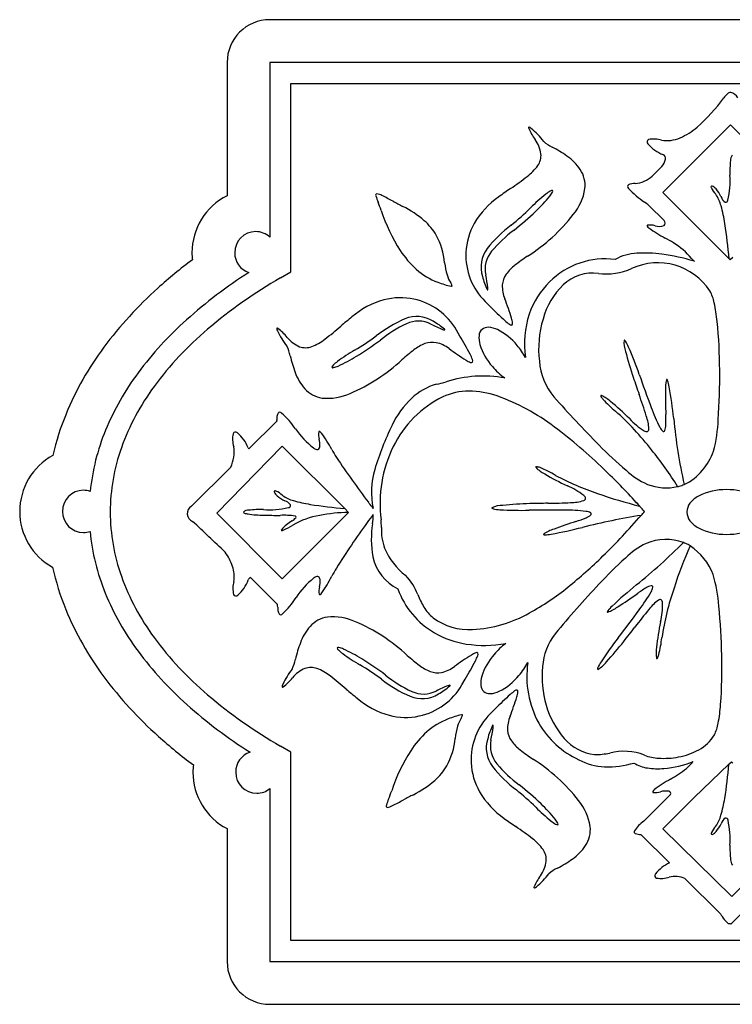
# Model space of a CAD drawing. Extents: x -0.04 to 8.28, y -0.08 to 5.68.
# Tile 1 of 2: x -0.04 to 4.13, y -0.08 to 5.68. Entities that reach past the tile are written whole.
import ezdxf

# ---------------------------------------------------------------- set-up
doc = ezdxf.new("R2010")
doc.units = 0

msp = doc.modelspace()

# ---------------------------------------------------------------- linework, layer by layer
at = {"color": 7, "linetype": 'CONTINUOUS'}
for p, q in [((1.422981, 5.433589), (1.422981, 4.411334)), ((6.808538, 5.433589), (1.422981, 5.433589)), ((1.546314, 4.279194), (1.546314, 5.310255)), ((1.546314, 5.310255), (6.685204, 5.310255)), ((3.721571, 4.672417), (4.118103, 5.068951)), ((4.118103, 5.068951), (4.517185, 4.669871)), ((3.716382, 4.824206), (3.660154, 4.767978)), ((4.109711, 4.284274), (3.721571, 4.672417)), ((3.640739, 4.596271), (3.729091, 4.507921)), ((1.546314, 4.208387), (1.546314, 4.279194)), ((4.116216, 4.277769), (4.109711, 4.284274)), ((4.131446, 4.292138), (4.116216, 4.277769)), ((1.485164, 4.172685), (1.546314, 4.208387)), ((2.682009, 4.034524), (2.710255, 4.006842)), ((2.535437, 3.832227), (2.515849, 3.866591)), ((1.463641, 3.334626), (1.300357, 3.171344)), ((1.113649, 2.795469), (1.494782, 3.188519)), ((1.494782, 3.188519), (1.860717, 2.822588)), ((1.193743, 3.064728), (0.964936, 2.835923)), ((1.495181, 2.411024), (1.113649, 2.795469)), ((1.883729, 2.799576), (1.495181, 2.411024)), ((1.860717, 2.822588), (1.883041, 2.800263)), ((1.883043, 2.800264), (1.883729, 2.799577)), ((2.028032, 2.786903), (2.028032, 2.786903)), ((1.309403, 2.418762), (1.467288, 2.260874)), ((2.546681, 1.790184), (2.566269, 1.824548)), ((2.741092, 1.649936), (2.712842, 1.622251)), ((1.546314, 1.396566), (1.485167, 1.432267)), ((1.546314, 1.325758), (1.546314, 1.396566)), ((1.546314, 0.294701), (1.546314, 1.325758)), ((3.905879, 1.130959), (4.10895, 1.32642)), ((4.10895, 1.32642), (4.124101, 1.341002)), ((4.124101, 1.341002), (4.132171, 1.332932)), ((1.422981, 1.183709), (1.422981, 0.171369)), ((3.767967, 1.150021), (3.611249, 0.993302)), ((3.722513, 0.947591), (3.905879, 1.130959)), ((4.125396, 0.552309), (3.722513, 0.947591)), ((4.519097, 0.94601), (4.125396, 0.552309)), ((3.594059, 0.915907), (3.761456, 0.74851)), ((3.851507, 0.658456), (4.057595, 0.45237)), ((4.120014, 0.389951), (4.389952, 0.659888)), ((4.057595, 0.45237), (4.059147, 0.450073)), ((4.115272, 0.394689), (4.120014, 0.389951)), ((6.685204, 0.294701), (1.546314, 0.294701)), ((1.422981, 0.171369), (6.808538, 0.171369))]:
    msp.add_line(p, q, dxfattribs=at)
for centre, radius, start, end in [((4.178212, 5.156086), 0.122081, 129.897394, 144.983319), ((4.1207, 5.225931), 0.031615, 92.309, 131.123668), ((4.106492, 5.198137), 0.060776, 27.119514, 77.712766), ((3.25279, 5.817724), 1.015541, 311.349485, 324.371161), ((2.9402, 5.051066), 0.003468, 88.239635, 225.498315), ((3.220494, 5.164454), 0.305544, 202.283874, 216.514102), ((2.930336, 5.023181), 0.032897, 48.155488, 72.35784), ((2.629621, 4.668422), 0.497949, 37.43225, 49.610566), ((3.668269, 5.350346), 0.39021, 293.314829, 310.890723), ((2.823789, 4.872189), 0.187199, 8.05923, 36.161601), ((3.156817, 5.11785), 0.19725, 228.077344, 245.630226), ((3.64419, 4.968026), 0.014668, 110.025962, 230.958609), ((3.800471, 5.095673), 0.216168, 220.030849, 248.895279), ((3.670934, 4.826514), 0.158508, 73.88697, 101.560987), ((3.746687, 5.166032), 0.189911, 260.372214, 293.596399), ((2.905201, 4.889634), 0.10431, 325.307053, 364.839006), ((2.691623, 4.214639), 0.81903, 55.001467, 62.056016), ((2.993022, 4.640891), 0.296999, 33.926465, 55.467669), ((3.635575, 4.890398), 0.104457, 320.678013, 347.303024), ((3.715916, 4.872821), 0.022223, 345.982638, 432.403439), ((4.72089, 4.789661), 0.606674, 173.442309, 181.490431), ((4.164633, 4.861271), 0.046506, 140.722459, 182.866011), ((2.755932, 4.99708), 0.288217, 306.874238, 324.634669), ((3.095857, 4.713077), 0.1714, 353.873439, 393.090132), ((1.794657, 6.223491), 1.846409, 304.157103, 307.900019), ((3.540739, 4.905287), 0.181972, 276.316327, 311.012747), ((3.617233, 4.73945), 0.498379, 347.010032, 363.96152), ((5.937364, 0.219367), 5.44829, 124.756495, 125.636783), ((3.174648, 4.489831), 0.220783, 120.158228, 128.644207), ((2.952185, 4.740991), 0.141256, 320.525856, 332.152873), ((3.076195, 4.664474), 0.020485, 86.228544, 127.482497), ((3.072215, 4.680198), 0.007116, 313.174307, 401.519825), ((2.958467, 4.741622), 0.311354, 320.428164, 351.348048), ((3.530024, 4.707267), 0.013905, 133.738876, 230.894836), ((3.552876, 4.651076), 0.073766, 83.865085, 116.111179), ((3.895853, 5.039658), 0.508033, 222.493578, 236.400732), ((4.009568, 4.704663), 0.005769, 77.264149, 232.068187), ((4.129872, 4.755755), 0.135775, 204.192906, 223.605141), ((3.990585, 4.659679), 0.054513, 37.68848, 68.188116), ((3.893317, 4.570876), 0.186092, 24.695364, 41.017863), ((2.049747, 4.657075), 0.007842, 99.654438, 217.022245), ((2.324003, 4.729975), 0.291058, 195.46716, 202.960381), ((2.037217, 4.582779), 0.08279, 59.651263, 82.214725), ((0.849127, 4.141846), 1.296838, 19.169762, 21.466558), ((1.181664, 2.830873), 2.032217, 61.750396, 63.795342), ((7.057964, 13.930564), 10.527049, 242.170778, 242.525324), ((3.042315, 4.245196), 0.489658, 124.787736, 149.855716), ((3.657801, 3.887367), 0.993052, 128.709546, 135.628544), ((2.320164, 5.257733), 0.957633, 313.45251, 320.700301), ((2.989051, 3.784933), 1.040657, 51.227647, 53.04251), ((3.873204, 4.548131), 0.195108, 13.476291, 35.746245), ((4.13203, 4.672885), 0.073746, 199.207442, 231.614164), ((4.089951, 4.627441), 0.012907, 253.27865, 359.926487), ((3.055368, 4.890792), 1.033138, 198.224551, 212.662293), ((1.930583, 4.051), 0.603863, 49.045815, 63.371014), ((1.764484, 5.798271), 1.697158, 309.089147, 314.21237), ((1.674381, 5.93088), 1.890449, 308.509851, 313.629637), ((3.20589, 4.353385), 0.890077, 8.838886, 15.657134), ((2.096016, 4.243635), 0.349947, 30.687008, 48.829198), ((2.370134, 5.185662), 1.048235, 302.319704, 322.205827), ((3.714876, 4.492805), 0.02075, 318.170897, 406.75737), ((1.340759, 4.319731), 0.123549, 90.00008, 179.998992), ((1.340436, 4.320668), 0.122613, 47.684171, 89.848988), ((2.948211, 4.304111), 0.378713, 150.414051, 177.275538), ((3.299276, 3.866404), 0.770489, 127.092516, 141.684793), ((3.32457, 3.816417), 0.792014, 126.679772, 139.730917), ((3.633931, 4.476965), 0.003807, 111.391021, 218.54494), ((3.661893, 4.494276), 0.03667, 212.464081, 233.169945), ((3.648585, 4.385583), 0.096272, 73.216282, 99.592322), ((4.133652, 5.155407), 0.848849, 234.432707, 242.071759), ((3.70169, 4.552752), 0.079151, 251.354674, 291.219078), ((1.227897, 4.048309), 2.891459, 4.680974, 8.789787), ((2.022729, 4.221401), 0.424712, 5.371545, 28.220044), ((2.48865, 2.191731), 2.540964, 59.342493, 60.598404), ((2.658633, 4.642485), 0.565155, 213.176358, 227.935482), ((2.952151, 4.305442), 0.382588, 177.502727, 225.082307), ((2.838134, 4.235365), 0.179956, 142.827668, 197.590086), ((2.84704, 4.223075), 0.164803, 140.294632, 192.042127), ((3.544684, 3.991726), 0.454172, 40.386592, 58.157274), ((1.340396, 4.319985), 0.123186, 180.116774, 250.759762), ((3.636628, 3.246663), 1.267939, 123.83885, 127.947892), ((3.384801, 3.824829), 0.459249, 82.689387, 135.047145), ((3.582577, 4.031951), 0.284806, 92.392613, 119.290493), ((3.616195, 3.597606), 0.720342, 81.964878, 93.622069), ((3.549246, 3.069385), 1.252757, 73.486786, 82.309871), ((3.945554, 4.325969), 0.067932, 216.038156, 235.575307), ((3.923834, 4.330004), 0.062344, 252.729459, 254.477863), ((2.535103, 4.505711), 0.380854, 227.946631, 250.106926), ((2.982526, 4.329025), 0.541221, 187.203463, 194.887155), ((3.011166, 4.044478), 0.254194, 127.359838, 144.076539), ((3.391251, 4.559294), 0.363658, 262.674273, 294.113832), ((3.693068, 3.897111), 0.364082, 33.107756, 114.89179), ((2.809656, 1.83603), 2.808099, 122.525717, 131.886992), ((2.921281, 1.682776), 2.874382, 119.975276, 130.394777), ((2.65704, 4.252851), 0.207332, 197.653293, 211.887174), ((3.068977, 4.285577), 0.415757, 194.570934, 205.911505), ((1.936842, 4.021781), 0.767393, 6.966695, 12.562463), ((2.9067, 4.122365), 0.123913, 144.900856, 175.845944), ((3.398624, 3.803279), 0.484288, 134.398302, 161.076446), ((3.312659, 3.947363), 0.2533, 82.691565, 133.237902), ((2.576862, 4.561548), 0.448028, 247.514102, 257.972712), ((2.418818, 4.102348), 0.074469, 20.35743, 33.388244), ((2.485112, 4.126807), 0.003808, 245.007616, 382.319447), ((2.696804, 4.103746), 0.001794, 175.133531, 332.590963), ((2.664937, 4.109376), 0.034076, 349.079611, 369.260036), ((2.975865, 4.123733), 0.192903, 177.739518, 202.490871), ((3.444436, 3.817008), 0.438588, 134.113896, 164.837301), ((3.797022, 3.98526), 0.229491, 10.546643, 28.845289), ((2.220452, 3.57174), 0.489649, 105.406491, 130.474471), ((2.187413, 3.677731), 0.378708, 77.986124, 104.847611), ((2.185125, 3.674258), 0.382584, 30.180176, 77.759318), ((1.197316, 3.425068), 1.717989, 17.316459, 21.329046), ((4.696492, 5.99182), 2.808073, 224.981841, 227.470213), ((3.050517, 3.816626), 0.994678, 5.857857, 12.225904), ((2.325348, 2.373295), 2.084772, 131.836502, 143.368193), ((5.377238, -0.252151), 5.448162, 129.625022, 130.50531), ((2.521409, 3.226868), 0.770483, 113.57739, 128.169667), ((2.281898, 3.766699), 0.179952, 57.671159, 112.434009), ((2.291523, 3.754958), 0.164801, 63.220483, 114.967761), ((2.174635, 3.55624), 0.415728, 49.351178, 60.692434), ((2.958686, 4.096869), 0.236924, 227.39713, 235.461046), ((2.70408, 3.89398), 0.139949, 5.637822, 17.655471), ((3.457045, 3.787446), 0.544701, 161.494003, 188.468056), ((3.60997, 3.756437), 0.614388, 163.422892, 186.706527), ((2.341998, 2.359649), 1.983475, 130.321628, 143.564654), ((1.496559, 3.877943), 0.032897, 182.899164, 207.101742), ((1.467083, 3.8755), 0.003467, 29.758286, 167.016341), ((1.916126, 4.078498), 0.497922, 205.650615, 217.829388), ((1.286124, 3.633285), 0.305532, 38.747122, 52.977579), ((0.624648, 5.281637), 1.846427, 307.361758, 311.104673), ((2.563307, 3.189692), 0.792001, 115.530653, 128.581798), ((2.717747, 4.583994), 0.767389, 242.699234, 248.295002), ((2.447804, 3.902143), 0.034076, 246.001566, 266.181991), ((2.445141, 3.869892), 0.001794, 282.688115, 440.145957), ((2.701891, 3.830559), 0.055332, 132.422459, 175.306328), ((2.69902, 3.828109), 0.055333, 85.630525, 128.513287), ((2.694505, 3.746357), 0.137202, 63.962509, 86.351872), ((2.597793, 3.554981), 0.351619, 39.32588, 63.491516), ((2.838266, 3.917489), 0.021038, 228.617189, 272.495868), ((2.834098, 3.904756), 0.00972, 301.538438, 377.808658), ((1.126843, 3.622957), 2.928075, 0.172325, 5.785959), ((1.669685, 3.942572), 0.187195, 219.100109, 247.202706), ((1.566164, 4.039974), 0.288219, 290.627739, 308.387942), ((1.043532, 5.202661), 1.697201, 301.049693, 306.172686), ((0.938262, 5.32343), 1.890374, 301.632665, 306.752681), ((0.110811, 2.416501), 2.807684, 27.79182, 30.280422), ((2.783332, 3.822139), 0.1372, 174.584924, 196.974741), ((3.659398, 3.797054), 0.164704, 176.51605, 199.386332), ((3.496889, 3.806156), 0.002097, 46.118289, 154.385873), ((3.484778, 3.789769), 0.022458, 31.53436, 52.843153), ((1.347395, 3.683001), 0.197242, 9.632166, 27.185959), ((1.632104, 3.868279), 0.104309, 250.422437, 289.95439), ((2.409883, 2.885535), 0.992969, 119.632984, 126.552441), ((3.034919, 2.742958), 1.267919, 127.313684, 131.422726), ((2.422489, 3.550801), 0.25419, 111.18612, 127.902822), ((2.373738, 3.671642), 0.123911, 79.415852, 110.361166), ((2.354823, 3.605102), 0.192898, 52.771699, 77.523051), ((3.482991, 5.147455), 1.718057, 233.933324, 237.945681), ((2.987526, 3.887487), 0.351588, 197.445113, 221.612562), ((2.56133, 3.513927), 0.405935, 28.437792, 40.546861), ((3.300801, 3.672309), 0.240731, 23.388043, 32.460785), ((1.65753, 2.950887), 2.035384, 18.827962, 23.66507), ((2.339219, 3.903121), 0.819024, 193.206658, 200.261207), ((1.424982, 4.527646), 0.957555, 294.561454, 301.809703), ((1.481927, 4.461051), 1.048234, 293.056707, 312.942603), ((2.646156, 3.8095), 0.139955, 237.606503, 249.623695), ((2.385186, 3.614885), 0.236905, 19.800851, 27.864996), ((2.589282, 3.685704), 0.021036, 342.762743, 386.644072), ((5.426457, 4.232349), 1.983881, 194.298514, 198.865299), ((1.806353, 3.645634), 0.020486, 127.777262, 169.031659), ((1.792159, 3.653484), 0.007116, 213.743281, 302.088996), ((1.950204, 3.505998), 0.220778, 126.618797, 135.105005), ((1.763907, 3.785023), 0.141247, 283.107498, 294.734972), ((2.602656, 3.686496), 0.00972, 237.450926, 313.716643), ((3.029904, 3.911638), 0.399438, 220.165701, 234.365337), ((3.38173, 3.719244), 0.383505, 185.169989, 219.100939), ((0.42093, 3.593243), 3.634179, 356.051757, 360.607318), ((1.908342, 2.68291), 1.565392, 143.355266, 157.544171), ((1.850321, 3.720071), 0.296997, 199.79474, 221.335717), ((2.671643, 2.877103), 0.720907, 79.971138, 107.566102), ((12.230112, 6.508107), 9.158024, 198.574903, 199.235865), ((11.205267, 6.268263), 8.072293, 199.243546, 200.705027), ((3.976766, 3.521009), 0.239274, 166.689403, 182.771092), ((3.745872, 3.575752), 0.001984, 59.73294, 169.979649), ((3.737411, 3.56776), 0.013554, 16.134486, 45.730582), ((1.875269, 2.70388), 1.403534, 143.554237, 160.239935), ((1.754351, 3.638985), 0.171401, 222.172001, 261.388471), ((2.486511, 3.222646), 0.339006, 105.06989, 133.865293), ((1.873888, 5.693456), 2.206698, 283.749496, 285.24329), ((3.531163, 3.497699), 0.231364, 9.365779, 18.608304), ((0.932206, 3.043432), 2.869712, 6.115863, 9.870234), ((1.761695, 3.779114), 0.311352, 263.914138, 294.833797), ((2.593121, 3.101581), 0.500217, 133.059938, 155.382788), ((2.713935, 2.909071), 0.632227, 116.222149, 154.109865), ((2.584356, 3.15808), 0.351644, 89.400892, 115.208879), ((2.58014, 2.969589), 0.540173, 71.33375, 89.16275), ((2.335904, 2.314146), 1.239497, 52.658598, 70.334736), ((8.105672, 7.905059), 6.694806, 221.403788, 224.723273), ((3.361487, 3.481707), 0.002861, 57.488174, 226.43014), ((3.425106, 3.51259), 0.073405, 206.677279, 223.427491), ((3.283337, 3.305284), 0.195786, 47.406771, 65.982531), ((3.877561, 3.923893), 0.684853, 222.396152, 230.864508), ((0.419979, 2.364941), 3.357816, 17.328492, 19.592748), ((6.448781, 3.480791), 2.711161, 179.394515, 182.269924), ((2.431083, 2.248943), 1.552705, 45.099861, 50.637681), ((4.586108, 3.750139), 0.990463, 199.823647, 207.132339), ((1.537515, 3.349982), 0.073764, 154.44315, 186.690143), ((1.481107, 3.372289), 0.013905, 39.660802, 136.816191), ((1.152289, 3.003279), 0.508008, 34.153047, 48.060887), ((2.28603, 2.103666), 1.733637, 37.80909, 48.033266), ((3.842046, 3.64098), 0.42962, 222.853875, 237.756324), ((3.386088, 3.278384), 0.25452, 2.278115, 19.911422), ((3.095648, 3.343741), 0.644783, 357.054349, 362.637291), ((6.940433, 3.652429), 3.169389, 185.490673, 192.546825), ((3.226637, 3.372591), 0.820381, 344.840891, 357.933612), ((1.517814, 3.330153), 0.054357, 172.529742, 175.279807), ((1.43199, 3.341883), 0.032267, 351.689936, 359.121801), ((2.01633, 3.604352), 0.544607, 215.450871, 231.570645), ((3.605495, 2.582114), 1.637743, 153.61422, 163.350017), ((1.410224, 1.033179), 2.819693, 45.717956, 53.492531), ((3.624769, 3.287231), 0.01569, 301.291908, 364.644981), ((3.771887, 3.330776), 0.074617, 205.679938, 227.894042), ((3.649033, 3.311177), 0.090547, 338.986348, 359.639246), ((1.646337, 2.793554), 1.280993, 157.641497, 174.216853), ((1.363232, 3.230228), 0.158511, 168.994338, 196.66813), ((1.221464, 3.255599), 0.014667, 39.595108, 160.528268), ((1.09533, 3.098075), 0.216183, 21.662559, 50.525183), ((1.80392, 3.256848), 0.096265, 170.961092, 197.33894), ((1.712408, 3.270617), 0.003807, 52.010281, 159.161095), ((1.553136, 3.19282), 0.162775, 359.584455, 372.538739), ((1.695364, 3.242484), 0.036676, 37.384294, 58.088795), ((1.038798, 2.7643), 0.84891, 28.484391, 36.123213), ((3.62714, 3.298307), 0.025156, 235.346183, 283.279834), ((3.726752, 3.280461), 0.007029, 225.852755, 345.553744), ((1.618514, 2.799877), 1.129449, 160.41954, 179.868182), ((1.017842, 3.151888), 0.196312, 333.641248, 369.640255), ((1.317198, 3.186668), 0.022723, 202.762632, 220.431936), ((1.162747, 3.065329), 0.173711, 37.610433, 37.855659), ((1.709916, 3.222651), 0.05521, 234.468446, 256.638731), ((1.700607, 3.181882), 0.013399, 255.081869, 316.95745), ((1.685661, 3.190199), 0.03028, 324.782413, 362.727209), ((2.818463, 2.852311), 0.751067, 153.696257, 187.349378), ((5.148021, 4.969227), 2.527463, 224.616741, 229.53082), ((3.986719, 4.438133), 2.541278, 209.956579, 211.212261), ((6.002142, 5.912145), 5.033471, 213.674488, 217.324838), ((2.165188, 1.943708), 1.927878, 31.500569, 39.363505), ((3.650193, 3.294535), 0.392752, 320.83913, 339.666682), ((2.981961, 3.065068), 0.002861, 63.712867, 232.651691), ((3.120682, 3.199181), 0.195779, 224.157862, 242.734078), ((2.974871, 2.994704), 0.073407, 66.712521, 83.46296), ((2.744538, 2.428318), 0.684824, 59.277176, 67.745761), ((2.489994, 2.919121), 0.472462, 163.745269, 191.753948), ((3.818921, 4.362991), 1.552623, 239.503672, 245.04172), ((3.851312, 4.431329), 1.604109, 241.845167, 251.445529), ((0.110913, -0.318122), 4.694291, 42.593483, 45.879972), ((3.827033, 3.393354), 0.471575, 227.361058, 245.534905), ((3.732397, 3.225307), 0.2853, 293.625323, 321.193858), ((2.997889, 2.55903), 0.429647, 52.386071, 67.287379), ((3.742225, 3.253915), 0.310143, 249.129654, 282.426542), ((3.742225, 3.253915), 0.310143, 282.426542, 284.20061), ((3.732397, 3.225307), 0.2853, 287.525354, 293.625323), ((0.332973, 2.80594), 0.123546, 90.000544, 179.999456), ((0.33149, 2.807323), 0.122172, 70.702785, 89.304956), ((1.454301, 2.921459), 0.005769, 37.924618, 192.729494), ((1.499287, 2.940444), 0.054516, 201.812274, 232.311911), ((1.403211, 2.801156), 0.135774, 46.394745, 65.807208), ((1.588088, 3.037707), 0.186089, 228.982023, 245.30475), ((1.607142, 3.051044), 0.187453, 233.95906, 255.905685), ((3.255203, 2.884852), 0.015686, 285.497291, 348.856303), ((3.245613, 2.878812), 0.02516, 6.86757, 54.79552), ((4.168321, 5.237643), 2.469777, 250.425725, 256.372174), ((4.005907, 2.754243), 0.159537, 118.100592, 141.575198), ((4.088196, 2.591334), 0.342028, 88.825969, 117.406365), ((4.102213, 2.591335), 0.342028, 62.5936, 91.174221), ((0.988332, 2.792959), 0.048921, 118.570131, 248.998809), ((1.419512, 3.313804), 0.498389, 266.038563, 282.989823), ((1.486082, 2.799), 0.073742, 38.385827, 70.793223), ((1.531523, 2.841077), 0.012907, 270.074154, 376.72071), ((1.791671, 3.663693), 0.827131, 253.842247, 260.778189), ((2.082353, 5.470353), 2.657026, 260.834363, 265.215123), ((0.9785, 2.069785), 1.291168, 36.179069, 37.74574), ((3.142427, 3.655594), 1.391625, 216.287644, 216.753802), ((2.723979, 2.826223), 0.002097, 135.741037, 244.009348), ((2.788485, 2.676789), 0.164703, 90.756055, 113.62611), ((2.735193, 2.843236), 0.022458, 237.299479, 258.608272), ((2.988302, 0.867883), 1.983904, 91.276912, 95.843698), ((3.19448, -6.301042), 9.155761, 90.905905, 91.567097), ((3.017549, 6.210724), 3.357304, 270.549116, 272.8136), ((3.181324, 3.111945), 0.25448, 270.230504, 287.865407), ((7.093371, 6.125047), 4.806733, 222.803516, 223.156457), ((0.110913, -0.318122), 4.694291, 42.237391, 42.593483), ((0.110913, -0.318122), 4.694291, 41.716977, 42.237391), ((4.168321, 5.237643), 2.469777, 256.372174, 256.384289), ((3.946861, 2.800987), 0.084229, 141.523447, 178.987378), ((0.332977, 2.805941), 0.12355, 179.999874, 269.997808), ((1.618505, 2.805076), 1.12944, 180.131895, 199.580537), ((1.297692, 2.766397), 0.046504, 87.132992, 129.278538), ((1.274862, 2.80301), 0.00664, 185.31571, 263.444883), ((1.309687, 2.889233), 0.099406, 249.025284, 261.725514), ((1.39129, 3.441585), 0.657754, 261.615649, 269.626918), ((1.369301, 2.210162), 0.60665, 88.509484, 96.557836), ((1.483794, 7.348374), 4.565554, 268.785271, 269.993284), ((1.506582, 2.358144), 0.425316, 81.360571, 93.143483), ((1.510593, 2.825511), 0.085529, 299.520866, 318.873711), ((1.797796, 2.302794), 0.487146, 99.819983, 119.67881), ((1.570709, 2.772958), 0.00568, 319.343297, 452.399912), ((1.907845, 1.741036), 1.059518, 91.341323, 100.502847), ((4.051925, 1.183456), 2.582089, 141.611673, 142.918002), ((1.620673, 2.79239), 0.407396, 351.788336, 359.228214), ((2.782115, 3.056415), 0.240737, 257.681975, 266.754488), ((2.893572, 4.847707), 2.03549, 266.476827, 271.313706), ((3.066829, -5.259744), 8.073489, 89.437173, 90.898425), ((3.151631, 1.82292), 0.990451, 83.009226, 90.317918), ((3.019931, 3.362156), 0.644788, 287.505747, 293.088689), ((4.219718, -1.13302), 3.965352, 99.056912, 104.118973), ((3.264977, 2.731741), 0.074614, 62.247195, 84.46198), ((3.241074, 2.853828), 0.090547, 290.50272, 311.155391), ((3.296673, 2.791439), 0.007029, 304.590264, 424.288842), ((0.866873, 5.125218), 3.596102, 314.150768, 319.356454), ((0.866873, 5.125218), 3.596102, 319.356454, 319.833665), ((3.946862, 2.803963), 0.08423, 181.012153, 218.476306), ((-6.664063, -5.505116), 11.242477, 45.890316, 47.22598), ((1.675333, 2.54395), 0.240698, 120.619825, 139.954693), ((1.344426, 3.055516), 0.391883, 293.675433, 302.778838), ((6.070474, -0.210579), 5.034072, 144.112874, 147.762765), ((2.592908, 2.643137), 0.576256, 170.907606, 190.205837), ((1.693925, 2.717624), 0.381599, 359.265547, 365.807177), ((2.403938, 2.699581), 0.328708, 177.707021, 199.452429), ((2.556991, 5.496498), 2.8695, 280.270904, 284.025504), ((4.045714, 0.167328), 2.71069, 107.870716, 110.746584), ((4.005905, 2.850704), 0.159534, 218.424575, 241.899634), ((4.088194, 3.013622), 0.342033, 242.594522, 271.174467), ((4.102216, 3.013622), 0.342032, 268.825344, 297.405514), ((0.331402, 2.80456), 0.122178, 270.736228, 288.97498), ((1.643863, 2.810827), 1.27855, 185.466835, 202.221378), ((1.492662, 2.696839), 0.002537, 128.87545, 247.392187), ((1.492695, 2.714832), 0.020361, 267.163545, 296.52972), ((3.026026, 2.671807), 0.001983, 120.171383, 230.41539), ((3.030616, 2.682502), 0.013553, 244.412784, 274.00933), ((3.156925, 2.473892), 0.239266, 107.370455, 123.452828), ((3.025374, 2.900255), 0.231355, 271.533033, 280.776016), ((3.83232, 2.19515), 0.471569, 116.12265, 134.296269), ((1.321841, 5.150294), 3.56917, 308.973552, 314.935551), ((3.740069, 2.351524), 0.290887, 69.322324, 113.368409), ((5.775537, 1.733852), 2.083371, 155.317356, 162.583692), ((3.740069, 2.351524), 0.290887, 63.347092, 69.322324), ((3.684773, 2.307967), 0.355877, 56.244974, 58.530659), ((3.684773, 2.307967), 0.355877, 21.065158, 56.244974), ((0.907674, 2.381061), 0.314356, 19.052384, 36.280785), ((2.293291, 2.59743), 0.273402, 191.904203, 243.803844), ((2.46139, 2.747173), 0.39956, 203.146388, 232.43794), ((1.393726, 4.566212), 2.828053, 308.836785, 314.380788), ((1.03453, 2.424993), 0.180109, 350.770336, 379.015824), ((5.198309, 0.658187), 2.527408, 132.126787, 137.040865), ((1.875279, 2.901084), 1.403547, 199.760312, 216.445781), ((1.711631, 2.370737), 0.055208, 104.798943, 126.969682), ((1.701302, 2.411256), 0.0134, 44.479193, 106.354987), ((1.686568, 2.402567), 0.030282, 358.708311, 396.652438), ((1.029477, 2.811945), 0.848613, 325.313037, 332.953234), ((4.016697, 1.213469), 2.539607, 150.222381, 151.479438), ((1.996391, 2.213468), 0.310009, 19.883633, 44.419316), ((3.231571, 2.198539), 0.82038, 3.723916, 16.816408), ((1.36525, 2.354461), 0.158511, 164.768706, 192.442497), ((1.094132, 2.47984), 0.216165, 310.911732, 339.776386), ((1.317735, 2.398683), 0.021738, 112.537329, 162.788774), ((2.027523, 1.996858), 0.544592, 129.867841, 145.988071), ((1.80649, 2.3389), 0.09629, 164.099478, 190.469863), ((1.554157, 2.396614), 0.162771, 348.901222, 361.855506), ((2.238803, 3.500792), 1.468242, 298.588083, 309.221876), ((8.238904, -2.190195), 6.693754, 136.93416, 140.254103), ((5.383854, 0.154676), 2.869499, 129.291137, 133.045737), ((3.673231, 2.281991), 0.090543, 102.161195, 122.814321), ((3.656414, 2.363846), 0.007029, 349.026675, 468.724738), ((1.906625, 2.921161), 1.563525, 202.322765, 216.653899), ((1.224164, 2.325543), 0.014668, 200.908007, 321.840654), ((1.715326, 2.322844), 0.003806, 202.256569, 309.412314), ((1.697603, 2.35052), 0.036647, 303.336631, 324.049543), ((2.626751, 2.512613), 0.48168, 199.464105, 240.128584), ((2.931133, 2.596759), 0.700663, 203.363227, 210.0521), ((1.999458, 4.532136), 2.710682, 302.570787, 305.446655), ((3.948771, 1.800993), 0.644765, 120.228457, 125.811629), ((2.793088, 2.826102), 0.990424, 322.998447, 330.307368), ((3.589603, 2.374087), 0.074615, 328.858022, 351.07258), ((5.400597, 1.808262), 1.703846, 161.197246, 171.269771), ((1.381148, 2.243298), 0.087915, 1.676515, 11.531728), ((1.148669, 2.576075), 0.508033, 313.37539, 327.282316), ((3.318275, 2.441473), 0.239266, 289.863738, 305.946111), ((3.581612, 2.081272), 0.231357, 132.541711, 141.784464), ((3.844548, 2.079864), 0.254496, 125.452338, 143.086329), ((3.706552, 2.274784), 0.015688, 64.460839, 127.817093), ((3.291562, 2.263078), 0.429627, 346.028747, 360.930511), ((3.695983, 2.270704), 0.025157, 358.522589, 406.453609), ((0.433307, 1.896825), 3.634291, 1.050243, 5.605574), ((1.542478, 2.239118), 0.073763, 174.747762, 206.99498), ((1.486649, 2.215405), 0.013905, 224.625796, 321.779281), ((2.522989, 2.360605), 0.229122, 210.048388, 230.599668), ((2.569023, 2.873783), 0.759729, 273.052883, 299.347501), ((3.410113, 2.215557), 0.013553, 139.303101, 168.899197), ((3.398795, 2.218267), 0.001984, 182.896149, 293.141596), ((-2.936529, 6.988365), 8.072165, 322.418785, 323.880266), ((6.231808, 0.09736), 3.357334, 140.503743, 142.768227), ((1.881151, 1.936707), 0.296992, 138.664613, 160.205818), ((1.785182, 2.01779), 0.1714, 98.611071, 137.827986), ((1.792527, 1.87766), 0.311352, 65.165862, 96.085522), ((1.512777, 1.195737), 1.048213, 47.057475, 66.943825), ((2.588044, 2.469734), 0.355251, 233.665276, 273.46009), ((5.228782, 1.843851), 1.552695, 168.276115, 173.813935), ((2.655011, 2.562099), 0.538667, 240.14363, 261.057927), ((3.374849, 1.870468), 0.357727, 142.20779, 175.490317), ((-3.698549, 7.715344), 9.158531, 321.749873, 322.410835), ((2.342028, 3.245334), 1.983515, 216.435466, 229.678264), ((2.370053, 1.753661), 0.819022, 159.739338, 166.793886), ((2.678166, 2.725628), 0.703812, 261.265113, 280.267254), ((3.042102, 1.708985), 0.402392, 126.347371, 139.760105), ((5.064644, 0.812205), 2.035484, 142.003753, 146.840632), ((1.929514, 3.265694), 1.983992, 317.474149, 322.040705), ((3.035366, 2.137981), 0.684826, 345.571637, 354.040222), ((2.327681, 3.233862), 2.087996, 216.64029, 228.263878), ((1.822993, 2.003291), 0.007116, 57.912087, 146.255637), ((1.837186, 2.011142), 0.020484, 190.970421, 232.224818), ((1.981042, 2.150782), 0.220784, 224.895109, 233.381088), ((1.794733, 1.871741), 0.14126, 65.263591, 76.890151), ((2.440771, 2.771315), 0.993061, 233.447642, 240.366411), ((1.455773, 1.129048), 0.957645, 58.190641, 65.438203), ((3.06574, 2.913803), 1.2679, 228.577361, 232.686403), ((3.513837, 0.509305), 1.718077, 122.054447, 126.066804), ((2.676995, 1.847274), 0.139959, 110.378171, 122.395135), ((2.416012, 2.04189), 0.236912, 332.135699, 340.199844), ((2.633489, 1.97028), 0.00972, 46.283357, 122.549074), ((2.620115, 1.971072), 0.021036, 333.355707, 377.237478), ((2.997823, 1.735431), 0.351608, 138.388466, 162.555009), ((3.878275, 1.979132), 0.195785, 170.583268, 189.159256), ((3.627185, 1.984352), 0.073406, 329.852, 346.602896), ((1.139949, 1.887558), 2.928022, 355.871373, 361.485007), ((1.378215, 1.973776), 0.197256, 332.815441, 350.367639), ((1.074408, 0.454167), 1.697135, 53.827408, 58.950631), ((0.969071, 0.333287), 1.890436, 53.247804, 58.367591), ((2.453324, 2.105973), 0.25419, 232.09691, 248.813383), ((0.141395, 3.240422), 2.807974, 329.71951, 332.207883), ((2.57688, 2.104336), 0.398901, 319.46951, 332.851181), ((3.494003, 1.839124), 0.567589, 171.805164, 208.687419), ((3.08113, 1.946387), 0.151226, 189.158558, 189.629758), ((2.759832, 1.892006), 0.174641, 9.233236, 9.586407), ((3.561518, 1.792901), 0.240731, 146.561715, 155.634229), ((3.260878, 2.024799), 0.164713, 299.692785, 322.561706), ((3.687847, 1.948001), 0.002861, 180.666049, 349.604496), ((1.946937, 1.578287), 0.497896, 142.169808, 154.349267), ((1.700518, 1.714203), 0.187195, 112.797294, 140.899891), ((1.662937, 1.788495), 0.10431, 70.045721, 109.577452), ((1.596997, 1.616805), 0.288216, 51.611741, 69.371944), ((2.594136, 2.467068), 0.791986, 231.417649, 244.469022), ((2.404571, 1.985135), 0.123913, 249.639059, 280.583923), ((2.385658, 2.05167), 0.192895, 282.476611, 307.227964), ((2.608075, 2.067935), 0.351612, 296.508205, 320.674522), ((3.601735, 1.840221), 0.586418, 174.287052, 196.667335), ((3.342192, 1.883793), 0.002097, 169.290665, 277.562793), ((3.362535, 1.882624), 0.022458, 154.711844, 176.020865), ((1.527393, 1.778829), 0.032898, 152.894359, 177.096711), ((1.316957, 2.02349), 0.305532, 307.022421, 321.252878), ((0.655509, 0.37517), 1.846384, 48.895462, 52.638377), ((2.552242, 2.429904), 0.770479, 231.830183, 246.42246), ((2.215962, 1.982507), 0.382575, 282.240393, 329.820632), ((2.478637, 1.75463), 0.034078, 93.818804, 113.997638), ((2.475974, 1.786883), 0.001794, 279.866214, 437.332276), ((2.793613, 1.800783), 0.137204, 163.025481, 185.415071), ((2.712168, 1.792364), 0.055331, 184.694296, 227.578165), ((2.921341, 3.922239), 2.874467, 229.605105, 240.024378), ((1.497916, 1.781275), 0.003467, 192.983112, 330.242261), ((5.407287, 5.908037), 5.446977, 229.494849, 230.375367), ((2.312732, 1.890079), 0.179954, 247.565832, 302.32825), ((2.322356, 1.90182), 0.164804, 245.032336, 296.779395), ((2.748606, 1.072744), 0.767434, 111.705861, 117.301172), ((2.205439, 2.100571), 0.415774, 299.308651, 310.648536), ((2.7093, 1.794813), 0.055333, 231.483894, 274.366878), ((2.704785, 1.876559), 0.137196, 273.647674, 296.037945), ((4.727304, -0.334974), 2.808007, 132.530422, 135.018795), ((2.989509, 1.559912), 0.236913, 124.537495, 132.60164), ((2.869099, 1.739288), 0.021036, 87.504241, 131.385129), ((2.734907, 1.762796), 0.139955, 342.344757, 354.361949), ((2.86493, 1.75202), 0.00972, 342.188402, 418.455551), ((2.816832, 3.778328), 2.819916, 228.211825, 237.630071), ((2.251288, 2.085037), 0.489652, 229.525417, 254.593397), ((1.228041, 2.231739), 1.7181, 338.671227, 342.683584), ((3.517228, 1.805315), 0.495535, 195.603345, 221.399339), ((3.068434, 1.749601), 0.99461, 349.431447, 355.799723), ((2.638517, 1.177362), 0.448001, 102.026597, 112.485665), ((2.546779, 1.612079), 0.003809, 337.687223, 474.996865), ((2.982982, 1.351333), 0.382586, 134.917558, 182.497138), ((2.218248, 1.979041), 0.378706, 255.152056, 282.013543), ((2.596772, 1.233173), 0.380858, 109.893208, 132.053503), ((2.718714, 1.486032), 0.207339, 148.113408, 162.34706), ((2.480479, 1.636538), 0.074474, 326.613402, 339.643988), ((3.006694, 1.533044), 0.192899, 157.509576, 182.261155), ((3.456793, 1.835383), 0.533349, 210.253951, 244.913864), ((3.819447, 1.602638), 0.22948, 332.811737, 351.110838), ((2.7203, 1.096405), 0.565153, 132.064818, 146.823942), ((3.044193, 1.409859), 0.541221, 165.112845, 172.796537), ((3.099855, 1.371172), 0.415807, 154.088, 165.427427), ((1.967686, 1.635005), 0.767385, 347.436653, 353.032422), ((2.727638, 1.553028), 0.001794, 27.429541, 184.877246), ((2.695774, 1.547399), 0.034074, 350.739168, 370.921185), ((2.937531, 1.53441), 0.123911, 184.154347, 215.099435), ((2.084401, 1.517484), 0.424707, 331.779759, 354.628258), ((2.868966, 1.42141), 0.179956, 162.410589, 217.172574), ((2.877876, 1.433701), 0.164806, 167.958104, 219.704946), ((3.041998, 1.612298), 0.254193, 215.923561, 232.640035), ((3.357692, 1.661887), 0.281023, 220.973936, 262.929832), ((3.812579, 1.628696), 0.248306, 298.857389, 328.182308), ((1.346142, 1.279805), 0.12315, 108.485755, 179.873344), ((3.117046, 0.848087), 1.033151, 147.337727, 161.77524), ((3.66746, 2.4101), 1.267927, 232.051738, 236.160781), ((3.322807, 1.840152), 0.457152, 270.037017, 281.296196), ((3.494796, 1.06459), 0.33749, 69.153441, 104.139175), ((3.745856, 1.747141), 0.384248, 280.201351, 299.047115), ((2.979044, 1.352665), 0.378713, 182.724462, 209.585949), ((3.355393, 1.840343), 0.791997, 220.268751, 233.320124), ((2.400974, 0.471118), 1.048228, 37.794272, 57.680623), ((3.404258, 1.689487), 0.379211, 242.756123, 266.572444), ((3.39222, 1.895928), 0.58507, 268.958553, 285.992551), ((3.656725, 1.491791), 0.18902, 236.868557, 262.555925), ((3.706088, 1.596066), 0.234533, 247.119021, 268.039228), ((3.727061, 1.824531), 0.463768, 266.41515, 280.793311), ((3.684503, 1.878455), 0.578445, 274.328608, 291.897666), ((3.586365, 1.621657), 0.420554, 302.822772, 318.272852), ((1.486863, 1.546659), 2.63132, 350.787546, 355.198776), ((1.346541, 1.280079), 0.123549, 180.00074, 269.99926), ((2.157673, 1.495256), 0.349958, 311.171362, 329.313096), ((3.330105, 1.790368), 0.770484, 218.315211, 232.907488), ((3.691723, 1.711837), 0.411793, 261.694059, 275.076644), ((2.464643, 3.420199), 2.540186, 300.838856, 302.095454), ((1.992231, 1.687905), 0.60389, 296.629635, 310.954377), ((4.183002, 0.499525), 0.848695, 119.366537, 127.006275), ((1.346082, 1.278907), 0.122377, 270.213978, 308.93044), ((0.910865, 1.596995), 1.296755, 338.534092, 340.831118), ((3.073147, 1.411577), 0.489656, 210.144085, 235.212066), ((1.795345, -0.14145), 1.697106, 45.787202, 50.910654), ((1.705203, -0.274127), 1.890473, 46.370553, 51.490339), ((3.666495, 1.165084), 0.003806, 142.905115, 250.059764), ((3.694872, 1.148487), 0.036656, 128.265927, 148.97611), ((3.678851, 1.256812), 0.09628, 261.847147, 288.219794), ((3.738938, 1.06345), 0.106229, 79.914733, 106.395027), ((3.754873, 1.154468), 0.013829, 341.240406, 438.878205), ((2.385662, 1.008911), 0.29105, 157.039123, 164.532344), ((1.243461, 2.90778), 2.031952, 296.204202, 298.249378), ((7.119629, -8.192004), 10.527336, 117.473859, 117.828405), ((2.989301, 0.915153), 0.311355, 8.65252, 39.57218), ((3.274996, 1.257472), 0.819954, 343.781761, 350.730525), ((2.111415, 1.081811), 0.007842, 142.97967, 260.343646), ((2.098889, 1.156098), 0.082781, 277.782633, 300.347003), ((3.688612, 1.769383), 0.993019, 224.371342, 231.290569), ((2.351021, 0.399062), 0.957602, 39.299585, 46.547605), ((5.968196, 5.437409), 5.44829, 234.363217, 235.243505), ((3.205468, 1.16694), 0.220773, 231.358002, 239.844439), ((2.983026, 0.915785), 0.141249, 27.848123, 39.475368), ((3.103048, 0.976577), 0.007116, 318.480892, 406.824442), ((3.724125, 0.82932), 0.199076, 124.541403, 147.652183), ((3.881456, 1.074125), 0.18654, 323.924129, 345.830558), ((4.132698, 0.953505), 0.073746, 128.385724, 160.79267), ((4.090619, 0.998949), 0.012907, 0.073787, 106.721076), ((3.617908, 0.88694), 0.498372, 356.038366, 372.990082), ((1.825474, -0.566731), 1.84643, 52.099877, 55.842792), ((3.10703, 0.9923), 0.020485, 232.513038, 273.768322), ((3.126689, 0.9437), 0.171402, 326.909985, 366.126677), ((3.565602, 0.930859), 0.010866, 152.736264, 246.021113), ((4.010236, 0.921728), 0.005769, 127.931953, 282.735712), ((4.130546, 0.870635), 0.135781, 136.395785, 155.807565), ((3.991253, 0.966713), 0.054514, 291.812109, 322.311295), ((3.893986, 1.055516), 0.186091, 318.981662, 335.303933), ((2.786762, 0.659692), 0.288221, 35.365445, 53.125648), ((3.588492, 0.989538), 0.073842, 248.297522, 274.323855), ((2.936032, 0.76714), 0.104312, 355.160896, 394.692627), ((3.023857, 1.015883), 0.296997, 304.532698, 326.073902), ((4.721558, 0.836729), 0.606674, 178.509569, 186.557691), ((2.854624, 0.784583), 0.187197, 323.83887, 351.941467), ((2.72245, 1.442138), 0.819034, 297.944469, 304.999018), ((4.1653, 0.765119), 0.046505, 177.133435, 219.278095), ((3.187652, 0.538927), 0.19725, 114.369823, 131.92316), ((3.844803, 0.555982), 0.209794, 113.408293, 142.38189), ((3.251319, 0.492319), 0.305538, 143.484753, 157.715209), ((2.660489, 0.988326), 0.497906, 310.388469, 322.567928), ((3.688491, 0.673946), 0.014114, 134.342043, 256.404644), ((3.711483, 0.822505), 0.164396, 260.790999, 287.184452), ((3.794001, 0.507884), 0.161179, 69.097177, 102.15888), ((2.971033, 0.605709), 0.003467, 134.501294, 271.760756), ((2.961169, 0.633594), 0.032897, 287.64216, 311.844512), ((7.77727, 2.957426), 4.484558, 213.994148, 214.230665), ((4.24123, 0.542687), 0.202811, 212.155967, 224.17773), ((4.110823, 0.413523), 0.019353, 218.975143, 283.291322)]:
    msp.add_arc(centre, radius, start, end, dxfattribs=at)
at = {"layer": 'Default', "color": 72, "linetype": 'CONTINUOUS'}
for p, q in [((6.808538, 5.683589), (1.422981, 5.683589)), ((1.172981, 5.433589), (1.172981, 4.653482)), ((1.172981, 0.949299), (1.172981, 0.171369)), ((1.422981, -0.078631), (6.808538, -0.078631))]:
    msp.add_line(p, q, dxfattribs=at)
for centre, radius, start, end in [((1.422981, 5.433589), 0.25, 90, 180), ((1.340759, 4.319731), 0.373549, 116.688915, 179.998992), ((2.809656, 1.83603), 3.058099, 126.993606, 131.884943), ((1.21721, 4.319734), 0.25, 179.998992, 180.116774), ((1.340396, 4.319985), 0.373186, 180.116774, 186.37588), ((2.325348, 2.373295), 2.334772, 131.839224, 143.367506), ((1.908342, 2.68291), 1.815392, 143.356163, 157.544171), ((1.646337, 2.793554), 1.530993, 157.641497, 167.167389), ((0.461647, 3.280845), 0.25, 157.544171, 157.641497), ((0.332973, 2.80594), 0.373546, 118.700667, 179.999736), ((0.332977, 2.805941), 0.37355, 179.999874, 240.967798), ((1.643863, 2.810827), 1.52855, 192.525324, 202.221378), ((0.460272, 2.327298), 0.25, 202.221378, 202.322765), ((1.906625, 2.921161), 1.813525, 202.322765, 216.652953), ((2.327681, 3.233862), 2.337996, 216.641011, 228.261075), ((2.816832, 3.778328), 3.069916, 228.213929, 233.141878), ((1.222992, 1.280078), 0.25, 179.873344, 180.00074), ((1.346541, 1.280079), 0.373549, 180.00074, 242.314118), ((1.346142, 1.279805), 0.37315, 173.504694, 179.873344), ((1.422981, 0.171369), 0.25, 180, 270)]:
    msp.add_arc(centre, radius, start, end, dxfattribs=at)

doc.saveas('drawing.dxf')
